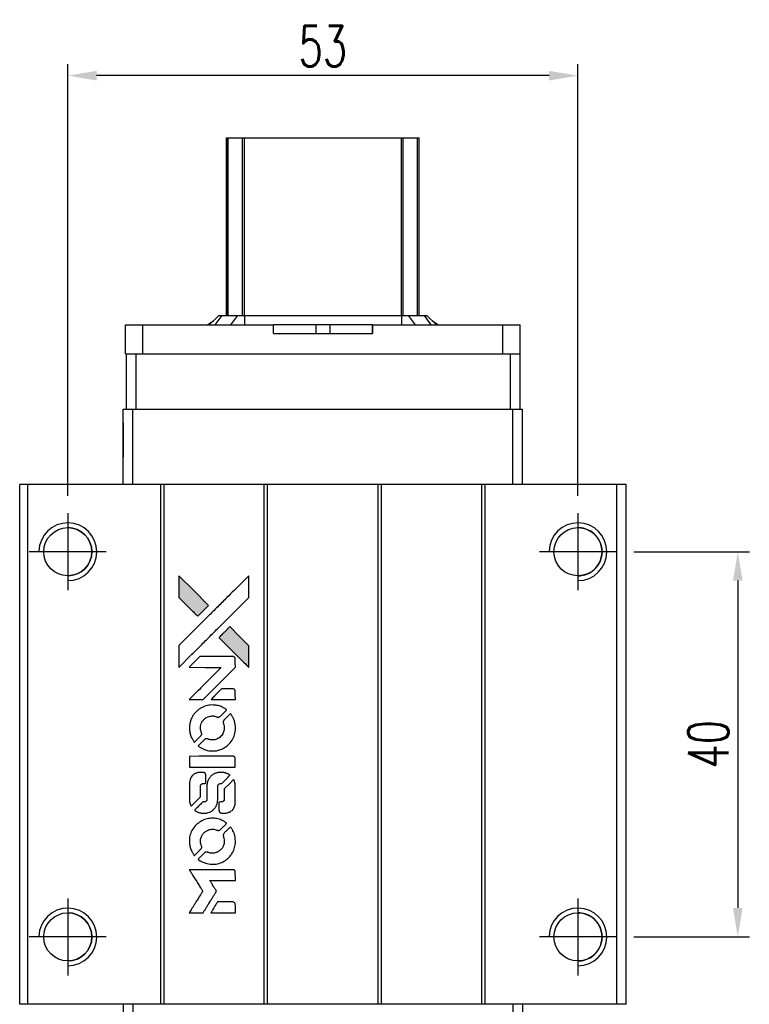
# Model space of a CAD drawing. Header units: millimetres. Extents: x 791 to 1101, y 409 to 664.
# Tile 2 of 3: x 810 to 886, y 562 to 664. Entities that reach past the tile are written whole.
import ezdxf

# ---------------------------------------------------------------- set-up
doc = ezdxf.new("R2010")
doc.units = ezdxf.units.MM
doc.header["$LTSCALE"] = 0.15
doc.layers.get('0').update_dxf_attribs({"linetype": 'CONTINUOUS'})
doc.layers.get('Defpoints').update_dxf_attribs({"linetype": 'CONTINUOUS'})
doc.styles.add('DIM-7', font='SIMPLEX.shx', dxfattribs={"width": 0.7, "bigfont": 'chineset.shx'})
doc.dimstyles.new('CNS', dxfattribs={"dimtxt": 3.5, "dimasz": 2.5, "dimexe": 1, "dimexo": 1.5, "dimgap": 0.09, "dimtad": 0, "dimdsep": 46, "dimtxsty": 'DIM-7', "dimcen": 0.09, "dimclrd": 1, "dimclre": 1, "dimclrt": 4, "dimadec": 0, "dimazin": 0, "dimtfac": 1, "dimtix": 1, "dimtmove": 2, "dimatfit": 3, "dimfxl": 1, "dimtvp": 0.971429, "dimtolj": 1, "dimarcsym": 0})

# ---------------------------------------------------------------- blocks, each defined once
blk = doc.blocks.new('A$Cfc7dfc43')
at = {"linetype": 'Continuous'}
h = blk.add_hatch(color=256, dxfattribs=at)
h.dxf.hatch_style = 1
h.paths.add_polyline_path([(0, 35.01), (0, 33.88), (0, 32.75), (0.98, 31.77, 0.000288), (1.36, 31.4, 0.000479), (1.68, 31.09, 0.000013), (1.97, 30.8, 0.197177), (1.97, 30.8, 0.197497), (1.97, 30.8, 0.00004), (2.14, 30.97, 0.000834), (2.32, 31.15, 0.000506), (2.54, 31.36), (3.1, 31.92), (1.55, 33.47)])
h.paths.add_polyline_path([(5.3, 29.72), (4.74, 29.15, 0.000476), (4.52, 28.94, 0.000789), (4.34, 28.76, 0.000035), (4.18, 28.59, 0.19758), (4.17, 28.59, 0.198396), (4.18, 28.58, 0.000019), (4.4, 28.36, 0.000582), (4.65, 28.11, 0.000351), (4.94, 27.82, 0.000108), (6.18, 26.58, 0.000692), (6.81, 25.95, 0.000077), (7.25, 25.52, 0.197527), (7.26, 25.51, 0.410181), (7.27, 25.52, 0.000493), (7.28, 25.75, 0.002424), (7.28, 26.07, 0.000529), (7.28, 26.63), (7.28, 27.73), (6.29, 28.73)])
for points in [[(0.98, 31.77, 0.000288), (1.36, 31.4, 0.000479), (1.68, 31.09, 0.000013), (1.97, 30.8, 0.197177), (1.97, 30.8, 0.197497), (1.97, 30.8, 0.00004), (2.14, 30.97, 0.000836), (2.32, 31.15, 0.000505), (2.54, 31.36), (3.1, 31.92), (1.55, 33.47), (0, 35.01), (0, 33.88), (0, 32.75)], [(1.36, 26.85, -0.000056), (2.04, 27.52, -0.000021), (2.99, 28.47, -0.000021), (4.03, 29.51, -0.000025), (5, 30.48), (7.28, 32.75), (7.28, 33.87), (7.27, 35), (5.74, 33.48, 0.000274), (5.01, 32.75, 0.000123), (4.05, 31.79, 0.000121), (3.03, 30.78, 0.000165), (2.11, 29.86), (0, 27.75), (0, 26.62), (0, 25.49)], [(4.94, 27.82, 0.000108), (6.18, 26.58, 0.000692), (6.81, 25.95, 0.000077), (7.25, 25.52, 0.197527), (7.26, 25.51, 0.410182), (7.27, 25.52, 0.000493), (7.28, 25.75, 0.002424), (7.28, 26.07, 0.000529), (7.28, 26.62), (7.28, 27.73), (6.29, 28.73), (5.3, 29.72), (4.74, 29.15, 0.000476), (4.52, 28.94, 0.000789), (4.34, 28.76, 0.000035), (4.18, 28.59, 0.19758), (4.17, 28.59, 0.198396), (4.18, 28.58, 0.000019), (4.4, 28.36, 0.000582), (4.65, 28.11, 0.000351)], [(1.8, 22.14), (2.53, 22.14), (4.2, 23.82), (5.88, 25.5), (5.87, 25.97, 0.0008), (5.87, 26.27, 0.010795), (5.87, 26.38, 0.030495), (5.86, 26.44, 0.080372), (5.85, 26.48, 0.03816), (5.82, 26.52, 0.041799), (5.79, 26.55, 0.042486), (5.75, 26.58, 0.042078), (5.71, 26.6, 0.099276), (5.66, 26.61, 0.003302), (5.42, 26.62, 0.002586), (5.02, 26.62, 0.000204), (3.93, 26.62), (2.2, 26.61), (1.64, 26.06), (1.09, 25.5), (2.75, 25.49), (4.42, 25.49), (2.77, 23.85, 0.000253), (2.14, 23.21, 0.000412), (1.6, 22.68, 0.000041), (1.12, 22.2, 0.041338), (1.1, 22.17), (1.08, 22.14)], [(4.61, 22.14), (5.88, 22.14), (5.87, 22.61), (5.87, 23.09), (5.84, 23.14, 0.03146), (5.82, 23.16, 0.026444), (5.8, 23.19, 0.026444), (5.77, 23.21, 0.031457), (5.75, 23.23), (5.69, 23.26), (5.07, 23.26), (4.44, 23.27), (3.9, 22.71, 0.000745), (3.69, 22.5, 0.001228), (3.51, 22.32, 0.000087), (3.35, 22.16, 0.195134), (3.35, 22.15, 0.412117), (3.35, 22.15, 0.000048), (3.72, 22.15, 0.00109), (4.13, 22.14, 0.000653)], [(1.12, 18.94, 0.023681), (1.15, 18.74, 0.022402), (1.19, 18.54, 0.021929), (1.26, 18.35, 0.020503), (1.35, 18.15, 0.013745), (1.41, 18.04, 0.009767), (1.48, 17.92, 0.009658), (1.55, 17.81, 0.027804), (1.6, 17.74), (1.63, 17.71), (1.98, 18.06, 0.002053), (2.14, 18.23, 0.006738), (2.25, 18.34, 0.007826), (2.33, 18.42, 0.063909), (2.35, 18.47, 0.061532), (2.38, 18.53, 0.068674), (2.38, 18.59, 0.052072), (2.37, 18.67, 0.019648), (2.34, 18.77, -0.018366), (2.3, 18.9, -0.0288), (2.27, 19.01, -0.029061), (2.26, 19.12, -0.019155), (2.26, 19.25, -0.053809), (2.3, 19.53, -0.058833), (2.4, 19.79, -0.058566), (2.56, 20.01, -0.052525), (2.77, 20.21, -0.044733), (2.95, 20.32, -0.040573), (3.15, 20.4, -0.041123), (3.36, 20.44, -0.04951), (3.56, 20.45, -0.017369), (3.65, 20.44, -0.024255), (3.74, 20.42, -0.023787), (3.82, 20.4, -0.015798), (3.91, 20.37, 0.010631), (3.97, 20.34, 0.033653), (4.01, 20.33, 0.037806), (4.05, 20.33, 0.016307), (4.1, 20.32, 0.068179), (4.2, 20.34, 0.095747), (4.28, 20.38, 0.033418), (4.39, 20.48, 0.002133), (4.69, 20.78, 0.001452), (4.85, 20.95, 0.012393), (4.93, 21.03, 0.020479), (4.96, 21.07, 0.344362), (4.96, 21.09, 0.074287), (4.92, 21.13, 0.005454), (4.79, 21.21, 0.008391), (4.66, 21.29, 0.017097), (4.55, 21.35, 0.027375), (4.32, 21.45, 0.02835), (4.09, 21.52, 0.027723), (3.84, 21.56, 0.023913), (3.58, 21.58, 0.027047), (3.27, 21.58, 0.031685), (2.98, 21.53, 0.032425), (2.7, 21.46, 0.031013), (2.43, 21.34, 0.037914), (2.11, 21.15, 0.040153), (1.83, 20.92, 0.039834), (1.58, 20.64, 0.036173), (1.38, 20.32, 0.040752), (1.24, 20, 0.035885), (1.15, 19.66, 0.035491), (1.1, 19.3, 0.037615)], [(2.09, 17.27, 0.018008), (2.19, 17.2, 0.009842), (2.32, 17.12, 0.009807), (2.46, 17.05, 0.015716), (2.58, 17, 0.048467), (3, 16.86, 0.045841), (3.46, 16.81, 0.046006), (3.91, 16.84, 0.049638), (4.34, 16.95, 0.064819), (4.89, 17.25, 0.06695), (5.35, 17.67, 0.066691), (5.68, 18.2, 0.063505), (5.86, 18.81, 0.03135), (5.88, 18.97, 0.010439), (5.88, 19.2, 0.010391), (5.88, 19.43, 0.032408), (5.86, 19.58, 0.015696), (5.82, 19.76, 0.018095), (5.78, 19.93, 0.018551), (5.72, 20.09, 0.018352), (5.65, 20.25, 0.015568), (5.59, 20.35, 0.009832), (5.52, 20.47, 0.009795), (5.45, 20.58, 0.023727), (5.4, 20.66), (5.37, 20.69), (5.02, 20.34, 0.001528), (4.83, 20.15, 0.010022), (4.73, 20.05, 0.019586), (4.67, 19.99, 0.061865), (4.65, 19.94, 0.055054), (4.62, 19.86, 0.061607), (4.62, 19.79, 0.048725), (4.63, 19.7, 0.020221), (4.66, 19.59, -0.017722), (4.7, 19.47, -0.02685), (4.72, 19.36, -0.02759), (4.73, 19.25, -0.020233), (4.73, 19.13, -0.04793), (4.69, 18.9, -0.048386), (4.62, 18.68, -0.047866), (4.5, 18.48, -0.044964), (4.34, 18.3, -0.04333), (4.16, 18.15, -0.050921), (3.96, 18.04, -0.051473), (3.74, 17.98, -0.0459), (3.51, 17.96, -0.019014), (3.39, 17.96, -0.024114), (3.29, 17.98, -0.025081), (3.19, 18, -0.023892), (3.09, 18.03, 0.008624), (3.02, 18.06, 0.026486), (2.96, 18.07, 0.035074), (2.92, 18.08, 0.02756), (2.87, 18.08, 0.087163), (2.79, 18.07, 0.073291), (2.71, 18.02, 0.028074), (2.61, 17.93, 0.002594), (2.36, 17.68), (2, 17.33)], [(3.49, 15.14), (5.87, 15.14), (5.87, 15.61), (5.87, 16.07), (5.84, 16.13, 0.071429), (5.81, 16.18, 0.054799), (5.76, 16.22, 0.053585), (5.71, 16.25, 0.060698), (5.65, 16.26, 0.033975), (5.55, 16.27, 0.000112), (4.34, 16.27, 0.000726), (3.15, 16.27, 0.001084), (2.11, 16.26), (1.1, 16.25), (1.1, 15.69), (1.1, 15.13)], [(1.11, 11.64, 0.018538), (1.12, 11.57, 0.010695), (1.14, 11.49, 0.01068), (1.16, 11.4, 0.017678), (1.18, 11.33, 0.013849), (1.21, 11.25, 0.011814), (1.24, 11.17, 0.004513), (1.28, 11.09, 0.290035), (1.29, 11.08, 0.196418), (1.29, 11.09, 0.000124), (1.43, 11.22, 0.001477), (1.59, 11.38, 0.000898), (1.77, 11.56), (2.25, 12.03), (2.25, 12.63, -0.001471), (2.25, 13.08, -0.028714), (2.26, 13.22, -0.097073), (2.29, 13.3, -0.084199), (2.34, 13.36, -0.042698), (2.39, 13.39, -0.053912), (2.43, 13.41, -0.051004), (2.48, 13.43, -0.032967), (2.54, 13.43, 0.00807), (2.57, 13.43, 0.003023), (2.61, 13.43, 0.002994), (2.66, 13.44, 0.003629), (2.7, 13.44), (2.8, 13.45), (2.8, 13.9, 0.001618), (2.8, 14.12, 0.005206), (2.8, 14.26, 0.00535), (2.8, 14.36, 0.060675), (2.79, 14.4, 0.048484), (2.78, 14.42, 0.02389), (2.77, 14.45, 0.022812), (2.75, 14.48, 0.02462), (2.73, 14.5, 0.061781), (2.67, 14.55, 0.080179), (2.61, 14.57, 0.048561), (2.52, 14.58, 0.010021), (2.36, 14.59, 0.016602), (2.15, 14.58, 0.031409), (1.98, 14.56, 0.036474), (1.83, 14.52, 0.03439), (1.69, 14.46, 0.065928), (1.46, 14.3, 0.069066), (1.29, 14.09, 0.065697), (1.17, 13.83, 0.051559), (1.11, 13.53, 0.020904), (1.11, 13.37, 0.000451), (1.1, 12.59, 0.000419), (1.1, 11.79, 0.022759)], [(1.73, 10.6, 0.023289), (1.84, 10.53, 0.026845), (1.96, 10.47, 0.026047), (2.08, 10.42, 0.019751), (2.22, 10.38, 0.013249), (2.3, 10.37, 0.025169), (2.36, 10.36, 0.016532), (2.44, 10.36, 0.002937), (2.59, 10.35, 0.003317), (2.73, 10.35, 0.011808), (2.81, 10.36, 0.01777), (2.88, 10.36, 0.021476), (2.94, 10.37, 0.04325), (3.19, 10.45, 0.045753), (3.42, 10.57, 0.04649), (3.62, 10.73, 0.047672), (3.79, 10.92, 0.025315), (3.84, 11.01, 0.015208), (3.9, 11.11, 0.01512), (3.95, 11.22, 0.022488), (3.98, 11.31, 0.027857), (4.02, 11.46, 0.034138), (4.04, 11.61, 0.014286), (4.05, 11.83, 0.00124), (4.05, 12.39, -0.00103), (4.05, 12.73, -0.002552), (4.05, 12.98, -0.001594), (4.06, 13.17, -0.047676), (4.06, 13.22, -0.085307), (4.1, 13.3, -0.097789), (4.15, 13.36, -0.085947), (4.24, 13.41, -0.051339), (4.35, 13.43, 0.014634), (4.39, 13.43, 0.015028), (4.42, 13.44, 0.014927), (4.46, 13.44, 0.059415), (4.47, 13.45, 0.070595), (4.51, 13.48, 0.00028), (4.91, 13.88, 0.000111), (5.32, 14.28, 0.200239), (5.33, 14.3, 0.268906), (5.32, 14.31, 0.001866), (5.23, 14.37, 0.007532), (5.13, 14.42, 0.017818), (5.06, 14.45, 0.013256), (4.98, 14.48, 0.011636), (4.89, 14.51, 0.011528), (4.8, 14.54, 0.012303), (4.72, 14.56, 0.0423), (4.58, 14.58, 0.013657), (4.38, 14.58, 0.013857), (4.18, 14.58, 0.037428), (4.03, 14.56, 0.014927), (3.94, 14.53, 0.0122), (3.84, 14.5, 0.012518), (3.74, 14.47, 0.023062), (3.67, 14.44, 0.065961), (3.4, 14.25, 0.06055), (3.18, 14, 0.059676), (3.02, 13.7, 0.060497), (2.94, 13.38, 0.025683), (2.93, 13.31, 0.001528), (2.93, 13.09, 0.002124), (2.93, 12.83, 0.001173), (2.93, 12.5, -0.000809), (2.93, 11.93, -0.017164), (2.92, 11.76, -0.063931), (2.9, 11.67, -0.108429), (2.86, 11.6, -0.052941), (2.82, 11.57, -0.063675), (2.77, 11.54, -0.050562), (2.71, 11.53, -0.020337), (2.63, 11.52, 0.009897), (2.57, 11.51, 0.016482), (2.53, 11.51, 0.019019), (2.5, 11.5, 0.06043), (2.47, 11.49, 0.076267), (2.43, 11.45, 0.00054), (2.06, 11.08, 0.000307), (1.68, 10.7, 0.142594), (1.66, 10.67, 0.232419), (1.66, 10.66, 0.022995), (1.68, 10.64, 0.024627), (1.7, 10.62, 0.015407)], [(4.2, 10.54, 0.065483), (4.22, 10.48, 0.053271), (4.26, 10.43, 0.052018), (4.32, 10.39, 0.0556), (4.38, 10.36, 0.036839), (4.42, 10.35, 0.026922), (4.46, 10.35, 0.016905), (4.52, 10.34, 0.004317), (4.62, 10.34, 0.016369), (4.82, 10.35, 0.029936), (4.99, 10.37, 0.03418), (5.14, 10.41, 0.031327), (5.28, 10.47, 0.046935), (5.46, 10.58, 0.054053), (5.6, 10.71, 0.053701), (5.72, 10.88, 0.045364), (5.8, 11.07, 0.032479), (5.85, 11.24, 0.03386), (5.87, 11.41, 0.013578), (5.87, 11.68, 0.001155), (5.87, 12.38, 0.000413), (5.87, 12.98, 0.005008), (5.87, 13.21, 0.013199), (5.86, 13.34, 0.033956), (5.85, 13.43, 0.013909), (5.82, 13.53, 0.010864), (5.79, 13.63, 0.010938), (5.76, 13.73, 0.028702), (5.73, 13.79), (5.7, 13.84), (5.22, 13.36), (4.73, 12.88), (4.73, 12.32, -0.001504), (4.73, 12.08, -0.00328), (4.73, 11.89, -0.001901), (4.72, 11.75, -0.061333), (4.72, 11.71, -0.063621), (4.7, 11.67, -0.048633), (4.66, 11.62, -0.046769), (4.62, 11.58, -0.047961), (4.57, 11.55, -0.02678), (4.53, 11.53, -0.050957), (4.49, 11.52, -0.029398), (4.44, 11.51, -0.00401), (4.34, 11.51), (4.17, 11.5), (4.17, 11.05, 0.001061), (4.17, 10.78, 0.009147), (4.18, 10.66, 0.020721), (4.18, 10.59, 0.051619)], [(1.11, 7.18, 0.024131), (1.15, 6.98, 0.022344), (1.2, 6.77, 0.021883), (1.27, 6.57, 0.020884), (1.36, 6.37, 0.010669), (1.42, 6.25, 0.010389), (1.48, 6.14, 0.010913), (1.55, 6.04, 0.022227), (1.6, 5.96), (1.63, 5.94), (1.98, 6.3, 0.002452), (2.12, 6.44, 0.003628), (2.24, 6.56, 0.001662), (2.34, 6.67, 0.070159), (2.36, 6.7, 0.047671), (2.36, 6.72, 0.018624), (2.37, 6.75, 0.017921), (2.38, 6.78, 0.018804), (2.38, 6.82, 0.018255), (2.38, 6.86, 0.041312), (2.38, 6.89, 0.037164), (2.37, 6.93, 0.012342), (2.35, 6.98, -0.015101), (2.3, 7.1, -0.035998), (2.28, 7.19, -0.033244), (2.27, 7.29, -0.011249), (2.27, 7.44, -0.004059), (2.27, 7.56, -0.019693), (2.27, 7.62, -0.027943), (2.28, 7.68, -0.014411), (2.3, 7.75, -0.033089), (2.35, 7.91, -0.033887), (2.43, 8.06, -0.034021), (2.52, 8.2, -0.033942), (2.64, 8.33, -0.02816), (2.77, 8.44, -0.035032), (2.9, 8.53, -0.035269), (3.04, 8.59, -0.029196), (3.2, 8.65, -0.037862), (3.39, 8.68, -0.043657), (3.57, 8.68, -0.043064), (3.75, 8.66, -0.035184), (3.93, 8.6, 0.033699), (4.02, 8.57, 0.052815), (4.1, 8.56, 0.059167), (4.17, 8.56, 0.058972), (4.24, 8.58, 0.059208), (4.29, 8.62, 0.021125), (4.36, 8.68, 0.008691), (4.47, 8.79, 0.000851), (4.74, 9.05, 0.001873), (4.87, 9.19, 0.013884), (4.93, 9.26, 0.022355), (4.96, 9.3, 0.341453), (4.96, 9.32, 0.073011), (4.93, 9.35, 0.004587), (4.8, 9.44, 0.00748), (4.67, 9.52, 0.016837), (4.57, 9.57, 0.028606), (4.32, 9.68, 0.031352), (4.06, 9.76, 0.031004), (3.8, 9.8, 0.0268), (3.52, 9.82, 0.026698), (3.23, 9.8, 0.03002), (2.95, 9.76, 0.030357), (2.67, 9.68, 0.028554), (2.41, 9.56, 0.062944), (1.92, 9.23, 0.062206), (1.52, 8.79, 0.062448), (1.25, 8.27, 0.064355), (1.11, 7.7, 0.017377), (1.11, 7.59, 0.008369), (1.1, 7.44, 0.008367), (1.11, 7.3, 0.01757)], [(2.08, 5.5, 0.064158), (2.64, 5.21, 0.06356), (3.25, 5.06, 0.064004), (3.87, 5.07, 0.066747), (4.47, 5.24, 0.04321), (4.84, 5.44, 0.044737), (5.16, 5.71, 0.044901), (5.43, 6.02, 0.044184), (5.65, 6.38, 0.026293), (5.76, 6.65, 0.033344), (5.84, 6.91, 0.033227), (5.88, 7.19, 0.025815), (5.88, 7.48, 0.023119), (5.86, 7.77, 0.031044), (5.82, 8.02, 0.031337), (5.74, 8.27, 0.024258), (5.63, 8.52, 0.015622), (5.58, 8.61, 0.008495), (5.51, 8.72, 0.008415), (5.45, 8.82, 0.020814), (5.39, 8.9), (5.37, 8.93), (5.02, 8.59, 0.002843), (4.76, 8.33, 0.033917), (4.67, 8.22, 0.087906), (4.63, 8.14, 0.073302), (4.62, 8.05, 0.022047), (4.62, 8, 0.026465), (4.63, 7.96, 0.022233), (4.64, 7.91, 0.009985), (4.66, 7.85, -0.039011), (4.71, 7.63, -0.044398), (4.73, 7.41, -0.045096), (4.71, 7.2, -0.04265), (4.65, 6.99, -0.071154), (4.48, 6.69, -0.068827), (4.24, 6.45, -0.068713), (3.94, 6.28, -0.070507), (3.61, 6.2, -0.028605), (3.47, 6.19, -0.031418), (3.33, 6.2, -0.031044), (3.19, 6.23, -0.02668), (3.06, 6.28, 0.038913), (2.97, 6.3, 0.043732), (2.89, 6.32, 0.047754), (2.82, 6.31, 0.075756), (2.75, 6.29, 0.07294), (2.72, 6.27, 0.003456), (2.63, 6.18, 0.005023), (2.51, 6.07, 0.002422), (2.36, 5.92, 0.000819), (2.22, 5.79, 0.001349), (2.11, 5.67, 0.0001), (2.01, 5.57, 0.205335), (2, 5.56, 0.219821), (2.01, 5.56, 0.002494), (2.03, 5.54, 0.007089), (2.05, 5.52, 0.004494)], [(1.81, 0), (2.53, 0), (2.65, 0.2, -0.000297), (2.73, 0.32, -0.000037), (2.89, 0.58, -0.000043), (3.08, 0.9, -0.000036), (3.29, 1.23, 0.000044), (3.49, 1.56, 0.000063), (3.67, 1.85, 0.000035), (3.82, 2.09, 0.0009), (3.86, 2.16), (3.92, 2.26), (3.84, 2.38, 0.001175), (3.79, 2.46, 0.000208), (3.71, 2.59, 0.000225), (3.61, 2.75, 0.000203), (3.5, 2.92, -0.000711), (3.41, 3.07, -0.001119), (3.32, 3.21, -0.000263), (3.25, 3.33, -0.04589), (3.24, 3.34, -0.519312), (3.25, 3.35, -0.001914), (3.44, 3.36, -0.003124), (3.76, 3.36, -0.000285), (4.56, 3.36), (5.88, 3.36), (5.88, 3.82, 0.001727), (5.87, 4.15, 0.025279), (5.87, 4.27, 0.073886), (5.85, 4.33, 0.07426), (5.81, 4.39, 0.03264), (5.8, 4.41, 0.01784), (5.78, 4.43, 0.017712), (5.76, 4.44, 0.026854), (5.74, 4.45), (5.69, 4.48), (3.39, 4.48), (1.09, 4.48), (1.1, 4.46, -0.004595), (1.12, 4.44, -0.00016), (1.16, 4.37, -0.000298), (1.21, 4.29, -0.000208), (1.27, 4.19, 0.000986), (1.44, 3.92, 0.00025), (1.72, 3.48, 0.000268), (2.01, 3, 0.000436), (2.27, 2.6, -0.002932), (2.35, 2.47, -0.004718), (2.42, 2.35, -0.001113), (2.48, 2.25, -0.227179), (2.48, 2.24, -0.045982), (2.47, 2.23, -0.000145), (2.39, 2.1, -0.000825), (2.3, 1.94, -0.000517), (2.19, 1.77, 0.000056), (1.81, 1.16, 0.000289), (1.6, 0.82, 0.000481), (1.44, 0.57, 0.000418), (1.28, 0.31), (1.09, 0)], [(4.61, 0), (5.88, 0), (5.88, 0.46, 0.000842), (5.88, 0.76, 0.010591), (5.87, 0.87, 0.028995), (5.87, 0.93, 0.069543), (5.85, 0.97, 0.051063), (5.83, 1.01, 0.039932), (5.79, 1.05, 0.039414), (5.75, 1.09, 0.045845), (5.71, 1.11, 0.094811), (5.67, 1.12, 0.007124), (5.54, 1.13, 0.004713), (5.33, 1.13, 0.000534), (4.85, 1.13), (4.02, 1.13), (3.95, 1.01, 0.000828), (3.74, 0.67, 0.000879), (3.54, 0.34, 0.000048), (3.34, 0.01, 0.137596), (3.34, 0.01, 0.413028), (3.34, 0, 0.000016), (3.71, 0, 0.000623), (4.12, 0, 0.000374)]]:
    blk.add_lwpolyline(points, format="xyb", close=True)
blk = doc.blocks.new('*D64')
at = {"color": 7, "lineweight": -2}
for p, q in [((873.84, 608.87), (885.85, 608.87)), ((884.65, 605.87), (884.65, 571.87)), ((873.84, 568.87), (885.85, 568.87))]:
    blk.add_line(p, q, dxfattribs=at)
at = {"color": 7}
for points in [[(884.15, 605.87), (885.15, 605.87), (884.65, 608.87)], [(884.15, 571.87), (885.15, 571.87), (884.65, 568.87)]]:
    blk.add_solid(points, dxfattribs=at)
at = {"layer": 'Defpoints', "color": 0}
for p in [(872.04, 608.87), (872.04, 568.87), (884.65, 568.87)]:
    blk.add_point(p, dxfattribs=at)
at = {"color": 7, "insert": (881.59, 588.87), "char_height": 4.2, "attachment_point": 5, "rotation": 90, "style": 'DIM-7'}
blk.add_mtext('\\A1;40', dxfattribs=at)
blk = doc.blocks.new('*D65')
at = {"color": 7, "lineweight": -2}
for p, q in [((815.04, 614.67), (815.04, 659.51)), ((868.04, 614.67), (868.04, 659.51)), ((865.04, 658.31), (818.04, 658.31))]:
    blk.add_line(p, q, dxfattribs=at)
at = {"color": 7}
for points in [[(818.04, 658.81), (818.04, 657.81), (815.04, 658.31)], [(865.04, 658.81), (865.04, 657.81), (868.04, 658.31)]]:
    blk.add_solid(points, dxfattribs=at)
at = {"layer": 'Defpoints', "color": 0}
for p in [(815.04, 658.31), (815.04, 612.87), (868.04, 612.87)]:
    blk.add_point(p, dxfattribs=at)
at = {"color": 7, "insert": (841.54, 661.37), "char_height": 4.2, "attachment_point": 5, "style": 'DIM-7'}
blk.add_mtext('\\A1;53', dxfattribs=at)

msp = doc.modelspace()

# ---------------------------------------------------------------- linework, layer by layer
at = {"color": 7, "linetype": 'Continuous', "lineweight": 25}
for p, q in [((831.543, 633.418), (831.543, 651.868)), ((831.543, 651.868), (831.543, 633.418)), ((831.544, 633.418), (831.544, 651.868)), ((831.544, 633.418), (831.544, 651.868)), ((831.71, 633.418), (831.71, 651.868)), ((833.19, 633.418), (833.19, 651.868)), ((833.388, 651.868), (849.699, 651.868)), ((833.388, 633.418), (833.388, 651.868)), ((849.699, 633.418), (849.699, 651.868)), ((849.897, 633.418), (849.897, 651.868)), ((851.377, 633.418), (851.377, 651.868)), ((851.544, 633.418), (851.544, 651.868)), ((830.744, 633.418), (829.744, 632.418)), ((830.744, 633.418), (829.744, 632.418)), ((831.028, 633.418), (830.313, 632.418)), ((830.744, 633.418), (831.028, 633.418)), ((830.744, 633.418), (830.744, 633.418)), ((831.028, 633.418), (832.672, 633.418)), ((832.672, 633.418), (831.957, 632.418)), ((832.672, 633.418), (833.388, 633.418)), ((833.388, 633.418), (833.388, 632.418)), ((833.388, 633.418), (849.699, 633.418)), ((849.699, 633.418), (849.699, 632.418)), ((849.699, 633.418), (850.415, 633.418)), ((850.415, 633.418), (851.13, 632.418)), ((850.415, 633.418), (852.059, 633.418)), ((852.059, 633.418), (852.774, 632.418)), ((852.059, 633.418), (852.344, 633.418)), ((852.344, 633.418), (853.344, 632.418)), ((821.043, 629.418), (821.043, 632.418)), ((821.043, 632.418), (821.044, 632.418)), ((821.044, 629.418), (821.044, 632.418)), ((821.044, 632.418), (822.844, 632.418)), ((821.044, 631.518), (821.044, 632.418)), ((821.044, 631.518), (821.044, 632.418)), ((821.044, 632.418), (821.044, 632.418)), ((821.044, 632.418), (821.044, 632.418)), ((822.844, 629.418), (822.844, 632.418)), ((822.844, 632.418), (836.401, 632.418)), ((829.548, 632.418), (830.216, 632.89)), ((836.401, 631.518), (836.401, 632.418)), ((840.821, 632.418), (836.401, 632.418)), ((840.821, 632.418), (840.821, 631.518)), ((842.266, 632.418), (840.821, 632.418)), ((842.266, 632.418), (842.266, 631.518)), ((846.687, 632.418), (842.266, 632.418)), ((846.687, 631.518), (846.687, 632.418)), ((846.687, 632.418), (860.244, 632.418)), ((846.687, 632.418), (846.687, 631.518)), ((846.687, 632.418), (846.687, 632.418)), ((846.687, 631.518), (846.687, 632.418)), ((846.687, 632.418), (846.687, 631.518)), ((852.871, 632.89), (853.539, 632.418)), ((860.244, 629.418), (860.244, 632.418)), ((860.244, 632.418), (862.044, 632.418)), ((862.044, 629.418), (862.044, 632.418)), ((821.044, 631.518), (821.044, 631.518)), ((836.401, 631.518), (846.687, 631.518)), ((846.687, 631.518), (846.687, 631.518)), ((821.043, 629.418), (821.044, 629.418)), ((821.044, 629.418), (821.094, 629.418)), ((821.093, 629.418), (821.093, 623.668)), ((821.094, 629.418), (821.094, 623.668)), ((821.094, 629.418), (822.094, 629.418)), ((822.094, 629.418), (822.094, 623.668)), ((822.094, 629.418), (822.586, 629.418)), ((822.586, 629.418), (822.844, 629.418)), ((822.844, 629.418), (860.244, 629.418)), ((860.244, 629.418), (860.502, 629.418)), ((860.502, 629.418), (860.988, 629.418)), ((860.988, 629.418), (860.988, 623.668)), ((860.988, 629.418), (861.988, 629.418)), ((861.988, 629.418), (862.044, 629.418)), ((861.988, 629.418), (861.988, 623.668)), ((820.793, 615.868), (820.793, 623.668)), ((820.793, 623.668), (820.794, 623.668)), ((820.794, 615.868), (820.794, 623.668)), ((820.794, 623.668), (821.794, 623.668)), ((821.794, 615.868), (821.794, 623.668)), ((821.794, 623.668), (861.294, 623.668)), ((861.294, 615.868), (861.294, 623.668)), ((861.294, 623.668), (862.294, 623.668)), ((862.294, 615.868), (862.294, 623.668)), ((810.044, 561.868), (810.044, 615.868)), ((810.894, 615.868), (810.044, 615.868)), ((810.044, 561.868), (810.044, 615.868)), ((810.044, 615.868), (810.044, 615.868)), ((810.894, 561.868), (810.894, 615.868)), ((824.694, 615.868), (810.894, 615.868)), ((824.694, 561.868), (824.694, 615.868)), ((825.044, 615.868), (824.694, 615.868)), ((825.044, 561.868), (825.044, 615.868)), ((835.444, 615.868), (825.044, 615.868)), ((835.444, 561.868), (835.444, 615.868)), ((835.794, 615.868), (835.444, 615.868)), ((835.794, 561.868), (835.794, 615.868)), ((847.294, 615.868), (835.794, 615.868)), ((847.294, 561.868), (847.294, 615.868)), ((847.644, 615.868), (847.294, 615.868)), ((847.644, 561.868), (847.644, 615.868)), ((858.044, 615.868), (847.644, 615.868)), ((858.044, 561.868), (858.044, 615.868)), ((858.394, 615.868), (858.044, 615.868)), ((858.394, 561.868), (858.394, 615.868)), ((872.094, 615.868), (858.394, 615.868)), ((872.094, 561.868), (872.094, 615.868)), ((873.044, 615.868), (872.094, 615.868)), ((873.044, 561.868), (873.044, 615.868)), ((810.894, 561.868), (810.044, 561.868)), ((810.044, 561.868), (810.044, 561.868)), ((824.694, 561.868), (810.894, 561.868)), ((820.793, 561.868), (820.793, 554.068)), ((820.794, 561.868), (820.794, 554.068)), ((821.794, 561.868), (821.794, 554.068)), ((825.044, 561.868), (824.694, 561.868)), ((835.444, 561.868), (825.044, 561.868)), ((835.794, 561.868), (835.444, 561.868)), ((847.294, 561.868), (835.794, 561.868)), ((847.644, 561.868), (847.294, 561.868)), ((858.044, 561.868), (847.644, 561.868)), ((858.394, 561.868), (858.044, 561.868)), ((872.094, 561.868), (858.394, 561.868)), ((861.294, 561.868), (861.294, 554.068)), ((862.294, 561.868), (862.294, 554.068)), ((873.044, 561.868), (872.094, 561.868))]:
    msp.add_line(p, q, dxfattribs=at)
for p, q in [((815.044, 612.868), (815.044, 604.868)), ((868.044, 612.868), (868.044, 604.868)), ((819.044, 608.868), (811.044, 608.868)), ((872.044, 608.868), (864.044, 608.868)), ((815.044, 572.868), (815.044, 564.868)), ((868.044, 572.868), (868.044, 564.868)), ((819.044, 568.868), (811.044, 568.868)), ((872.044, 568.868), (864.044, 568.868))]:
    msp.add_line(p, q)
at = {"color": 7, "linetype": 'Continuous', "lineweight": 25, "flags": 128}
msp.add_lwpolyline([(820.794, 618.693), (820.794, 618.753), (820.794, 618.931), (820.794, 619.213), (820.794, 619.58), (820.794, 620.008), (820.794, 620.468), (820.794, 620.927), (820.794, 621.355), (820.794, 621.723), (820.794, 622.005), (820.794, 622.182), (820.794, 622.243), (820.794, 622.182), (820.794, 622.005), (820.794, 621.723), (820.794, 621.355), (820.794, 620.927), (820.794, 620.468), (820.794, 620.008), (820.794, 619.58), (820.794, 619.213), (820.794, 618.931), (820.794, 618.753), (820.794, 618.693)], dxfattribs=at)
at = {"color": 7, "linetype": 'Continuous', "lineweight": 25}
for centre in [(815.044, 608.868), (868.044, 608.868), (815.044, 568.868), (868.044, 568.868)]:
    msp.add_circle(centre, 2.5, dxfattribs=at)
for centre in [(815.044, 608.868), (868.044, 608.868), (815.044, 568.868), (868.044, 568.868)]:
    msp.add_arc(centre, 3, 270, 178.93308)
for centre, start, end in [((815.044, 608.868), 270, 90), ((868.044, 608.868), 55.2709, 90), ((868.044, 608.868), 304.89854, 55.10146), ((868.044, 608.868), 270, 304.72911), ((815.044, 568.868), 270, 90), ((868.044, 568.868), 55.2709, 90), ((868.044, 568.868), 304.89854, 55.10146), ((868.044, 568.868), 270, 304.7291)]:
    msp.add_arc(centre, 2.5, start, end, dxfattribs=at)
for points, knots in [([(831.544, 651.868), (831.544, 651.868), (831.559, 651.868), (831.622, 651.868), (831.667, 651.868), (831.71, 651.868)], [0, 0, 0, 0, 0.5, 0.5, 1, 1, 1, 1]), ([(831.71, 651.868), (831.884, 651.868), (832.062, 651.868), (832.4, 651.868), (832.56, 651.868), (832.832, 651.868), (832.945, 651.868), (833.111, 651.868), (833.164, 651.868), (833.19, 651.868)], [0, 0, 0, 0, 0.25, 0.25, 0.5, 0.5, 0.75, 0.75, 1, 1, 1, 1]), ([(833.19, 651.868), (833.196, 651.868), (833.219, 651.868), (833.294, 651.868), (833.344, 651.868), (833.388, 651.868)], [0, 0, 0, 0, 0.5, 0.5, 1, 1, 1, 1]), ([(849.699, 651.868), (849.743, 651.868), (849.793, 651.868), (849.868, 651.868), (849.891, 651.868), (849.897, 651.868)], [0, 0, 0, 0, 0.5, 0.5, 1, 1, 1, 1]), ([(849.897, 651.868), (849.923, 651.868), (849.976, 651.868), (850.142, 651.868), (850.255, 651.868), (850.528, 651.868), (850.687, 651.868), (851.025, 651.868), (851.203, 651.868), (851.377, 651.868)], [0, 0, 0, 0, 0.25, 0.25, 0.5, 0.5, 0.75, 0.75, 1, 1, 1, 1]), ([(851.377, 651.868), (851.42, 651.868), (851.465, 651.868), (851.528, 651.868), (851.544, 651.868), (851.544, 651.868)], [0, 0, 0, 0, 0.5, 0.5, 1, 1, 1, 1])]:
    msp.add_open_spline(points, degree=3, knots=knots, dxfattribs=at)

# ---------------------------------------------------------------- block references
msp.add_blockref('A$Cfc7dfc43', (826.571, 571.368))

# ---------------------------------------------------------------- dimensions: what is measured, and where the dimension line sits
at = {"color": 0}
dim = msp.add_linear_dim(base=(815.044, 658.306), p1=(868.044, 612.868), p2=(815.044, 612.868), dimstyle='CNS', override={"dimscale": 1.2, "dimgap": 0.8, "dimtad": 1, "dimclrd": 7, "dimclre": 7, "dimclrt": 7, "dimadec": 2, "dimazin": 2, "dimtm": 1e-09, "dimtfac": 0.6, "dimtmove": 1, "dimarcsym": 1}, dxfattribs=at)
dim.commit()
dim.dimension.update_dxf_attribs({"geometry": '*D65', "text_midpoint": (841.544, 661.366)})
dim = msp.add_linear_dim(base=(884.645, 568.868), p1=(872.044, 608.868), p2=(872.044, 568.868), angle=90, dimstyle='CNS', override={"dimscale": 1.2, "dimgap": 0.8, "dimtad": 1, "dimclrd": 7, "dimclre": 7, "dimclrt": 7, "dimadec": 2, "dimazin": 2, "dimtm": 1e-09, "dimtfac": 0.6, "dimtmove": 1, "dimarcsym": 1}, dxfattribs=at)
dim.commit()
dim.dimension.update_dxf_attribs({"geometry": '*D64', "text_midpoint": (881.585, 588.868)})

doc.saveas('drawing.dxf')
